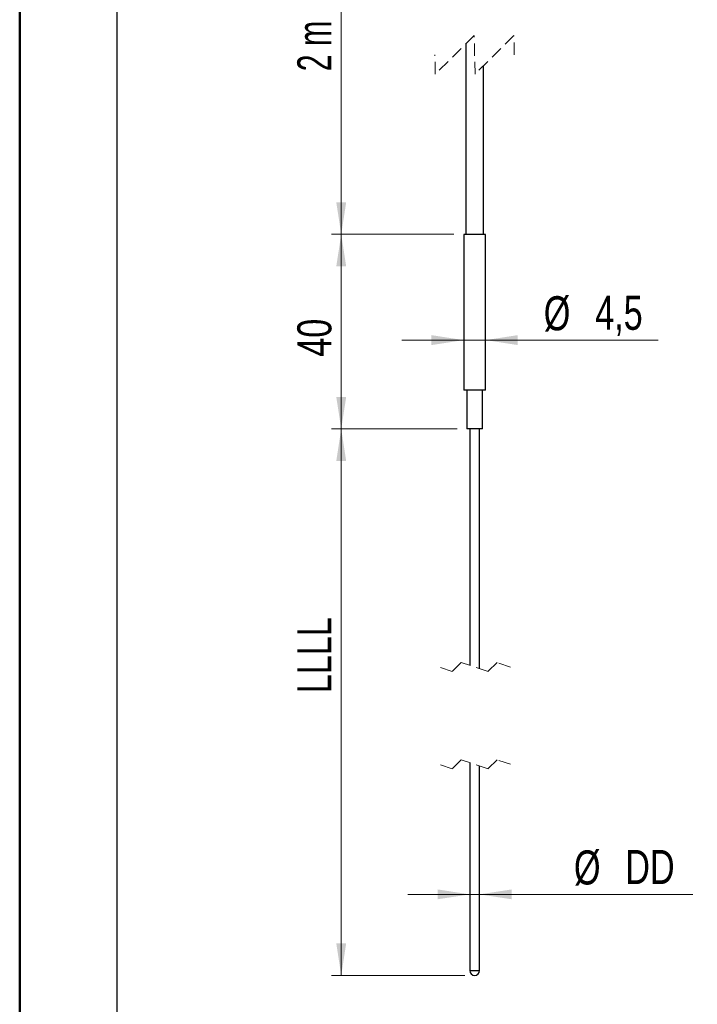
# Model space of a CAD drawing. Header units: millimetres. Extents: x 0 to 210, y 0 to 297.
# Tile 2 of 80: x 0 to 70, y 136 to 237. Entities that reach past the tile are written whole.
import ezdxf

# ---------------------------------------------------------------- set-up
doc = ezdxf.new("R2010")
doc.units = ezdxf.units.MM
doc.linetypes.add('HIDDEN', pattern=[1.905, 1.27, -0.635])
doc.styles.add('SLDTEXTSTYLE0', font='TXT', dxfattribs={"width": 0.75})
doc.styles.add('SLDTEXTSTYLE7', font='TXT', dxfattribs={"width": 0.666667})
doc.dimstyles.new('SLDDIMSTYLE2', dxfattribs={"dimtxt": 3.5, "dimasz": 3.302, "dimexe": 0, "dimexo": 0.0625, "dimgap": 0.875, "dimtad": 1, "dimlfac": 2, "dimrnd": 1e-09, "dimzin": 12, "dimdsep": 46, "dimtxsty": 'SLDTEXTSTYLE0', "dimsah": 1, "dimcen": 0.09, "dimadec": 0, "dimazin": 3, "dimtfac": 1, "dimtmove": 0, "dimatfit": 0, "dimfxl": 1, "dimfrac": 2, "dimtolj": 1, "dimtzin": 12, "dimarcsym": 0})
doc.dimstyles.new('SLDDIMSTYLE3', dxfattribs={"dimtxt": 3.5, "dimasz": 3.302, "dimexe": 0, "dimexo": 0.0625, "dimgap": 0.875, "dimtad": 1, "dimdec": 1, "dimlfac": 2, "dimrnd": 1e-09, "dimzin": 12, "dimdsep": 46, "dimtxsty": 'SLDTEXTSTYLE0', "dimsah": 1, "dimcen": 0.09, "dimadec": 0, "dimazin": 3, "dimtfac": 1, "dimtdec": 1, "dimtmove": 0, "dimatfit": 0, "dimfxl": 1, "dimfrac": 2, "dimtolj": 1, "dimtzin": 12, "dimarcsym": 0})
doc.dimstyles.new('SLDDIMSTYLE4', dxfattribs={"dimtxt": 3.5, "dimasz": 3.302, "dimexe": 0, "dimexo": 0.0625, "dimgap": 0.875, "dimtad": 1, "dimdec": 0, "dimlfac": 2, "dimrnd": 1e-09, "dimzin": 12, "dimdsep": 46, "dimtxsty": 'SLDTEXTSTYLE0', "dimsah": 1, "dimcen": 0.09, "dimadec": 0, "dimazin": 3, "dimtfac": 1, "dimtdec": 0, "dimtmove": 0, "dimatfit": 0, "dimfxl": 1, "dimfrac": 2, "dimtolj": 1, "dimtzin": 12, "dimarcsym": 0})
doc.dimstyles.new('SLDDIMSTYLE5', dxfattribs={"dimtxt": 3.5, "dimasz": 3.302, "dimexe": 0, "dimexo": 0.0625, "dimgap": 0.875, "dimtad": 1, "dimlfac": 2, "dimrnd": 1e-09, "dimzin": 12, "dimdsep": 46, "dimtxsty": 'SLDTEXTSTYLE0', "dimsah": 1, "dimcen": 0.09, "dimadec": 0, "dimazin": 3, "dimtfac": 1, "dimtofl": 0, "dimtmove": 0, "dimatfit": 3, "dimfxl": 1, "dimfrac": 2, "dimtolj": 1, "dimtzin": 12, "dimarcsym": 0})
doc.dimstyles.new('SLDDIMSTYLE6', dxfattribs={"dimtxt": 3.5, "dimasz": 3.302, "dimexe": 0, "dimexo": 0.0625, "dimgap": 0.875, "dimtad": 1, "dimdec": 0, "dimlfac": 2, "dimrnd": 1e-09, "dimzin": 12, "dimdsep": 46, "dimtxsty": 'SLDTEXTSTYLE0', "dimsah": 1, "dimcen": 0.09, "dimadec": 0, "dimazin": 3, "dimtfac": 1, "dimtofl": 0, "dimtmove": 0, "dimatfit": 3, "dimfxl": 1, "dimfrac": 2, "dimtolj": 1, "dimtzin": 12, "dimarcsym": 0})

# ---------------------------------------------------------------- blocks, each defined once
blk = doc.blocks.new('_D')
at = {"color": 7, "linetype": 'Continuous', "lineweight": 0}
for p, q in [((46.3, 147.34), (39.95, 147.34)), ((46.3, 147.34), (47.3, 147.34)), ((47.3, 147.34), (69.22, 147.34))]:
    blk.add_line(p, q, dxfattribs=at)
at = {"color": 7, "linetype": 'Continuous', "lineweight": 18}
for points in [[(46.3, 147.34), (43, 147.85), (43, 146.84)], [(47.3, 147.34), (50.6, 146.84), (50.6, 147.85)]]:
    blk.add_solid(points, dxfattribs=at)
at = {"color": 7, "linetype": 'Continuous', "lineweight": 18, "char_height": 3.5, "attachment_point": 1, "style": 'SLDTEXTSTYLE0'}
for s, insert in [('%%c', (57, 151.86)), ('DD', (62.27, 151.91))]:
    blk.add_mtext(s, dxfattribs=dict(at, insert=insert))
blk = doc.blocks.new('_D_1')
at = {"color": 7, "linetype": 'Continuous', "lineweight": 0}
for p, q in [((45.68, 200.17), (45.68, 205.3)), ((47.93, 200.17), (47.93, 205.3)), ((45.68, 204.3), (39.33, 204.3)), ((47.93, 204.3), (45.68, 204.3)), ((47.93, 204.3), (65.64, 204.3))]:
    blk.add_line(p, q, dxfattribs=at)
at = {"color": 7, "linetype": 'Continuous', "lineweight": 18}
for points in [[(45.68, 204.3), (42.37, 204.81), (42.37, 203.79)], [(47.93, 204.3), (51.23, 203.79), (51.23, 204.81)]]:
    blk.add_solid(points, dxfattribs=at)
at = {"color": 7, "linetype": 'Continuous', "lineweight": 18, "char_height": 3.5, "attachment_point": 1, "style": 'SLDTEXTSTYLE0'}
for s, insert in [('%%c', (53.9, 208.81)), ('4,5', (59.18, 208.86))]:
    blk.add_mtext(s, dxfattribs=dict(at, insert=insert))
blk = doc.blocks.new('_D_3')
at = {"color": 7, "linetype": 'Continuous', "lineweight": 0}
for p, q in [((45, 195.17), (32.1, 195.17)), ((33.1, 195.17), (33.1, 139.02)), ((45.8, 139.02), (32.1, 139.02))]:
    blk.add_line(p, q, dxfattribs=at)
at = {"color": 7, "linetype": 'Continuous', "lineweight": 18}
for points in [[(33.1, 195.17), (32.59, 191.87), (33.61, 191.87)], [(33.1, 139.02), (33.61, 142.32), (32.59, 142.32)]]:
    blk.add_solid(points, dxfattribs=at)
at = {"color": 7, "linetype": 'Continuous', "lineweight": 18, "insert": (28.59, 168.02), "char_height": 3.5, "attachment_point": 1, "rotation": 90, "style": 'SLDTEXTSTYLE0'}
blk.add_mtext('LLLL', dxfattribs=at)
blk = doc.blocks.new('_D_4')
at = {"color": 7, "linetype": 'Continuous', "lineweight": 0}
for p, q in [((44.68, 215.17), (32.1, 215.17)), ((33.1, 195.17), (33.1, 215.17)), ((45, 195.17), (32.1, 195.17))]:
    blk.add_line(p, q, dxfattribs=at)
at = {"color": 7, "linetype": 'Continuous', "lineweight": 18}
for points in [[(33.1, 215.17), (32.59, 211.87), (33.61, 211.87)], [(33.1, 195.17), (33.61, 198.47), (32.59, 198.47)]]:
    blk.add_solid(points, dxfattribs=at)
at = {"color": 7, "linetype": 'Continuous', "lineweight": 18, "insert": (28.59, 202.59), "char_height": 3.5, "attachment_point": 1, "rotation": 90, "style": 'SLDTEXTSTYLE0'}
blk.add_mtext('40', dxfattribs=at)
blk = doc.blocks.new('_D_5')
at = {"color": 7, "linetype": 'Continuous', "lineweight": 0}
for p, q in [((43.4, 256.93), (32.1, 256.93)), ((33.1, 215.17), (33.1, 256.93)), ((44.68, 215.17), (32.1, 215.17))]:
    blk.add_line(p, q, dxfattribs=at)
at = {"color": 7, "linetype": 'Continuous', "lineweight": 18}
for points in [[(33.1, 256.93), (32.59, 253.62), (33.61, 253.62)], [(33.1, 215.17), (33.61, 218.47), (32.59, 218.47)]]:
    blk.add_solid(points, dxfattribs=at)
at = {"color": 7, "linetype": 'Continuous', "lineweight": 18, "insert": (28.59, 231.92), "char_height": 3.5, "attachment_point": 1, "rotation": 90, "style": 'SLDTEXTSTYLE7'}
blk.add_mtext('2 m', dxfattribs=at)

msp = doc.modelspace()

# ---------------------------------------------------------------- linework, layer by layer
at = {"color": 7, "linetype": 'Continuous', "lineweight": 50}
msp.add_line((0.0788, 0.2148), (0.0788, 297.2148), dxfattribs=at)
at = {"color": 7, "linetype": 'Continuous', "lineweight": 25}
for p, q in [((10.0788, 5.2148), (10.0788, 292.2148)), ((45.9007, 234.7519), (45.9007, 215.1672)), ((47.7007, 215.1672), (47.7007, 232.4769)), ((45.6757, 215.1672), (45.6757, 199.1671)), ((47.9257, 215.1672), (45.6757, 215.1672)), ((47.9257, 199.1671), (47.9257, 215.1672)), ((47.9257, 199.1671), (45.6757, 199.1671)), ((46.0007, 199.1671), (46.0007, 195.1671)), ((47.6007, 195.1671), (47.6007, 199.1671)), ((47.6007, 195.1671), (46.0007, 195.1671)), ((46.3007, 195.1671), (46.3007, 170.8728)), ((47.3007, 170.5395), (47.3007, 195.1671)), ((46.3007, 160.8728), (46.3007, 139.5155)), ((47.3007, 139.5155), (47.3007, 160.5395)), ((46.3007, 139.5155), (47.3007, 139.5155))]:
    msp.add_line(p, q, dxfattribs=at)
at = {"color": 7, "linetype": 'HIDDEN', "lineweight": 18}
for p, q in [((46.7632, 235.6144), (42.7632, 231.6144)), ((46.8382, 231.6144), (46.7632, 235.6144)), ((50.8382, 235.6144), (46.8382, 231.6144)), ((50.8757, 233.6144), (50.8382, 235.6144)), ((42.7632, 231.6144), (42.7257, 233.6144)), ((45.4226, 171.1655), (44.5038, 170.2468)), ((48.1788, 170.2468), (45.4226, 171.1655)), ((49.0976, 171.1655), (48.1788, 170.2468)), ((50.4757, 170.7062), (49.0976, 171.1655)), ((44.5038, 170.2468), (43.1257, 170.7062)), ((45.4226, 161.1655), (44.5038, 160.2468)), ((48.1788, 160.2468), (45.4226, 161.1655)), ((49.0976, 161.1655), (48.1788, 160.2468)), ((50.4757, 160.7062), (49.0976, 161.1655)), ((44.5038, 160.2468), (43.1257, 160.7062))]:
    msp.add_line(p, q, dxfattribs=at)
at = {"color": 7, "linetype": 'Continuous', "lineweight": 25}
msp.add_arc((46.8007, 139.5155), 0.5, 180.00074, 359.99926, dxfattribs=at)

# ---------------------------------------------------------------- dimensions: what is measured, and where the dimension line sits
at = {"color": 7, "linetype": 'Continuous', "lineweight": 18}
for base, p1, p2, text, dimstyle, picture, middle in [((33.1014, 256.9252), (45.6757, 215.1672), (44.3974, 256.9252), '2 m', 'SLDDIMSTYLE6', '_D_5', (33.1014, 236.0468)), ((33.1007, 139.0155), (46.0007, 195.1672), (46.8007, 139.0155), 'LLLL', 'SLDDIMSTYLE5', '_D_3', (33.1007, 172.323))]:
    dim = msp.add_linear_dim(base=base, p1=p1, p2=p2, angle=90, text=text, dimstyle=dimstyle, dxfattribs=at)
    dim.commit()
    dim.dimension.update_dxf_attribs({"geometry": picture, "text_midpoint": middle, "dimtype": 160})
dim = msp.add_linear_dim(base=(33.1007, 215.1672), p1=(46.0007, 195.1672), p2=(45.6757, 215.1672), angle=90, dimstyle='SLDDIMSTYLE4', dxfattribs=at)
dim.commit()
dim.dimension.update_dxf_attribs({"geometry": '_D_4', "text_midpoint": (33.1007, 205.1729), "dimtype": 160})
for base, p1, p2, dimstyle, picture, middle in [((45.6757, 204.2977), (47.9257, 199.1672), (45.6757, 199.1672), 'SLDDIMSTYLE3', '_D_1', (59.7702, 204.2977)), ((47.3007, 147.3433), (46.3007, 139.5155), (47.3007, 139.5155), 'SLDDIMSTYLE2', '_D', (63.1056, 147.3433))]:
    dim = msp.add_linear_dim(base=base, p1=p1, p2=p2, text='%%c<>', dimstyle=dimstyle, dxfattribs=at)
    dim.commit()
    dim.dimension.update_dxf_attribs({"geometry": picture, "text_midpoint": middle, "dimtype": 160})

doc.saveas('drawing.dxf')
